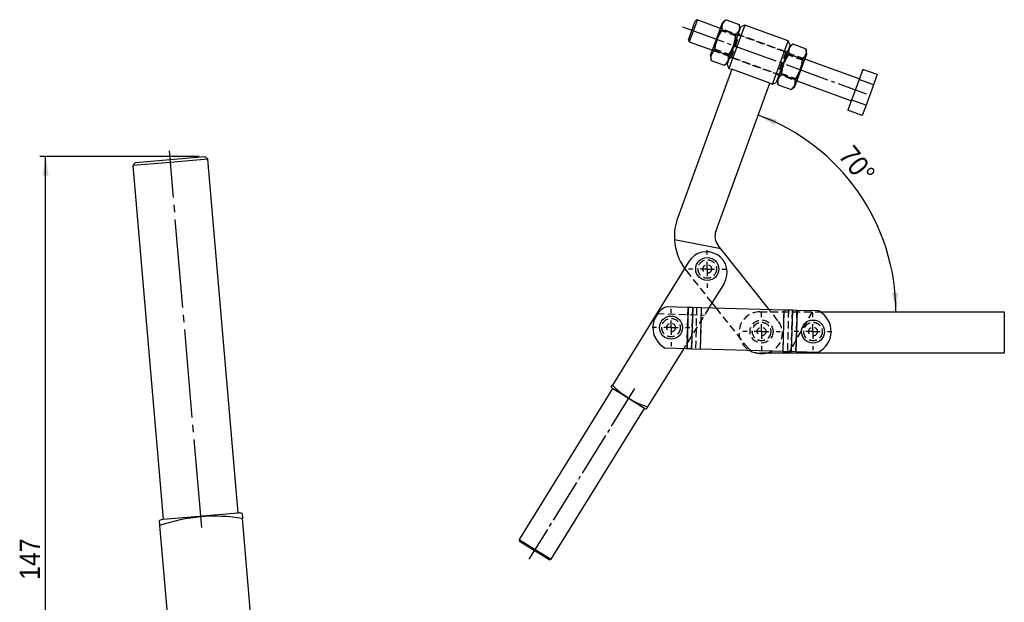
# Model space of a CAD drawing. Extents: x 67 to 384, y 32 to 285.
# Tile 2 of 3: x 67 to 236, y 184 to 285. Entities that reach past the tile are written whole.
import ezdxf

# ---------------------------------------------------------------- set-up
doc = ezdxf.new("R2010")
doc.units = 0
for name, pattern in [('SLD-MISTA-LONGA', [19.05, 15.24, -1.27, 1.27, -1.27]), ('SLD-SÓLIDA', [0]), ('SLD-TRACEJADA', [1.905, 1.27, -0.635])]:
    doc.linetypes.add(name, pattern=pattern)
doc.layers.get('0').update_dxf_attribs({"linetype": 'CONTINUOUS'})
doc.styles.add('SLDTEXTSTYLE0', font='GOTHIC.TTF', dxfattribs={"width": 0.913})
doc.dimstyles.new('SLDDIMSTYLE0', dxfattribs={"dimtxt": 3.5, "dimasz": 3.302, "dimexe": 0, "dimexo": 0.0625, "dimgap": 0.875, "dimtad": 1, "dimdec": 0, "dimrnd": 1e-09, "dimzin": 12, "dimtxsty": 'SLDTEXTSTYLE0', "dimsah": 1, "dimcen": 0.09, "dimazin": 3, "dimtfac": 1, "dimtdec": 0, "dimtofl": 0, "dimtmove": 0, "dimatfit": 3, "dimtolj": 1, "dimtzin": 12})
doc.dimstyles.new('SLDDIMSTYLE3', dxfattribs={"dimtxt": 3.5, "dimasz": 3.302, "dimexe": 0, "dimexo": 0.0625, "dimgap": 0.875, "dimtad": 1, "dimdec": 4, "dimlfac": 2, "dimzin": 12, "dimtxsty": 'SLDTEXTSTYLE0', "dimsah": 1, "dimcen": 0.09, "dimazin": 3, "dimtfac": 1, "dimtofl": 0, "dimtmove": 0, "dimatfit": 3, "dimtolj": 1, "dimtzin": 12})

# ---------------------------------------------------------------- blocks, each defined once
blk = doc.blocks.new('*D5')
for p, q in [((97.48, 261.22), (70.01, 261.22)), ((71.01, 114.69), (71.01, 261.22)), ((87.15, 114.69), (70.01, 114.69))]:
    blk.add_line(p, q)
for points in [[(71.01, 261.22), (70.5, 257.92), (71.52, 257.92)], [(71.01, 114.69), (71.52, 117.99), (70.5, 117.99)]]:
    blk.add_solid(points)
at = {"insert": (66.54, 188.21, 0.1), "char_height": 3.5, "attachment_point": 1, "rotation": 90, "style": 'SLDTEXTSTYLE0'}
blk.add_mtext('147', dxfattribs=at)
blk = doc.blocks.new('*D7')
blk.add_arc((181.58, 234.44), 36.11, 0, 70)
for points in [[(193.93, 268.37), (196.78, 266.63), (197.17, 267.57)], [(217.69, 234.44), (218.05, 237.76), (217.03, 237.71)]]:
    blk.add_solid(points)
at = {"insert": (210.36, 263.47, 0.05), "char_height": 3.5, "attachment_point": 1, "rotation": 308.3116, "style": 'SLDTEXTSTYLE0'}
blk.add_mtext('70°', dxfattribs=at)
blk = doc.blocks.new('SW_CENTERMARKSYMBOL_0')
at = {"color": 0}
for p, q in [((0, 2.5), (0, 3.234375)), ((-2.5, 0), (-3.234375, 0)), ((0, 0), (-1.25, 0)), ((0, 0), (0, 1.25)), ((0, 0), (0, -1.25)), ((0, 0), (1.25, 0)), ((2.5, 0), (3.234375, 0)), ((0, -2.5), (0, -3.234375))]:
    blk.add_line(p, q, dxfattribs=at)
blk = doc.blocks.new('SW_CENTERMARKSYMBOL_1')
at = {"color": 0}
for p, q in [((0, 2.5), (0, 3.234375)), ((-2.5, 0), (-3.234375, 0)), ((0, 0), (-1.25, 0)), ((0, 0), (0, 1.25)), ((0, 0), (0, -1.25)), ((0, 0), (1.25, 0)), ((2.5, 0), (3.234375, 0)), ((0, -2.5), (0, -3.234375))]:
    blk.add_line(p, q, dxfattribs=at)
blk = doc.blocks.new('SW_CENTERMARKSYMBOL_2')
at = {"color": 0}
for p, q in [((0, 2.5), (0, 3.234375)), ((-2.5, 0), (-3.234375, 0)), ((0, 0), (-1.25, 0)), ((0, 0), (0, 1.25)), ((0, 0), (0, -1.25)), ((0, 0), (1.25, 0)), ((2.5, 0), (3.234375, 0)), ((0, -2.5), (0, -3.234375))]:
    blk.add_line(p, q, dxfattribs=at)
blk = doc.blocks.new('SW_CENTERMARKSYMBOL_3')
at = {"color": 0}
for p, q in [((0, 2.5), (0, 3.234375)), ((-2.5, 0), (-3.234375, 0)), ((0, 0), (-1.25, 0)), ((0, 0), (0, 1.25)), ((0, 0), (0, -1.25)), ((0, 0), (1.25, 0)), ((2.5, 0), (3.234375, 0)), ((0, -2.5), (0, -3.234375))]:
    blk.add_line(p, q, dxfattribs=at)

msp = doc.modelspace()

# ---------------------------------------------------------------- linework, layer by layer
at = {"color": 7, "linetype": 'SLD-SÓLIDA'}
for p, q in [((181.891942, 281.341402), (183.008823, 284.41001)), ((183.317796, 284.527955), (182.04136, 281.020974)), ((183.008823, 284.41001), (183.089012, 284.630327)), ((183.40944, 284.779745), (183.089012, 284.630327)), ((183.40944, 284.779745), (183.317796, 284.527955)), ((187.403134, 283.326159), (183.40944, 284.779745)), ((185.693033, 278.627696), (187.745154, 284.265852)), ((188.411024, 284.824583), (187.745154, 284.265852)), ((188.411024, 284.824583), (190.648214, 284.010312)), ((191.600333, 283.893603), (190.242941, 280.164198)), ((190.799155, 283.154286), (190.648214, 284.010312)), ((191.600333, 283.893603), (190.959477, 283.594767)), ((199.117874, 281.157442), (191.600333, 283.893603)), ((187.769261, 283.061355), (190.006452, 282.247084)), ((189.773095, 280.335208), (190.959477, 283.594767)), ((181.891942, 281.341402), (182.04136, 281.020974)), ((182.04136, 281.020974), (186.035053, 279.567389)), ((188.586712, 277.07565), (189.773095, 280.335208)), ((197.760482, 277.428037), (199.117874, 281.157442)), ((199.416711, 280.516586), (198.230328, 277.257027)), ((199.416711, 280.516586), (199.117874, 281.157442)), ((199.922259, 280.634836), (199.256389, 280.076105)), ((199.922259, 280.634836), (202.159449, 279.820566)), ((185.693033, 278.627696), (185.843974, 277.77167)), ((186.485736, 279.534898), (188.722927, 278.720627)), ((190.242941, 280.164198), (188.885548, 276.434793)), ((199.280496, 278.871608), (201.517686, 278.057337)), ((200.258269, 273.326384), (202.31039, 278.964539)), ((202.31039, 278.964539), (202.159449, 279.820566)), ((185.843974, 277.77167), (188.081164, 276.957399)), ((188.081164, 276.957399), (188.747034, 277.51613)), ((188.586712, 277.07565), (188.885548, 276.434793)), ((196.403089, 273.698632), (197.760482, 277.428037)), ((198.230328, 277.257027), (197.043946, 273.997468)), ((211.365296, 274.604645), (201.968369, 278.024847)), ((189.355395, 276.263783), (180.044845, 250.683259)), ((188.885548, 276.434793), (189.355395, 276.263783)), ((195.933243, 273.869642), (189.355395, 276.263783)), ((197.996971, 275.345151), (200.234161, 274.530881)), ((211.964781, 276.251717), (211.323018, 274.488488)), ((214.454966, 275.345363), (211.964781, 276.251717)), ((214.454966, 275.345363), (213.813203, 273.582135)), ((186.622694, 248.289118), (195.933243, 273.869642)), ((195.933243, 273.869642), (196.403089, 273.698632)), ((196.403089, 273.698632), (197.043946, 273.997468)), ((197.204268, 274.437949), (197.355208, 273.581923)), ((197.355208, 273.581923), (199.592399, 272.767652)), ((200.600289, 274.266076), (209.997215, 270.845875)), ((211.323018, 274.488488), (210.039493, 270.962032)), ((213.813203, 273.582135), (211.323018, 274.488488)), ((213.813203, 273.582135), (212.529678, 270.055678)), ((199.592399, 272.767652), (200.258269, 273.326384)), ((210.039493, 270.962032), (209.39773, 269.198804)), ((212.529678, 270.055678), (210.039493, 270.962032)), ((212.529678, 270.055678), (211.887916, 268.29245)), ((211.887916, 268.29245), (209.39773, 269.198804)), ((92.544101, 260.210463), (86.067754, 259.656452)), ((86.523318, 260.197249), (86.067754, 259.656452)), ((86.523318, 260.197249), (92.501484, 260.708644)), ((92.501484, 260.708644), (98.479651, 261.220039)), ((99.020448, 260.764474), (92.544101, 260.210463)), ((99.020448, 260.764474), (98.479651, 261.220039)), ((104.237751, 199.774591), (99.020448, 260.764474)), ((86.067754, 259.656452), (91.285057, 198.666569)), ((187.487415, 245.284384), (179.490593, 246.838808)), ((187.487415, 245.284384), (187.015405, 245.877781)), ((195.809915, 234.821567), (187.487415, 245.284384)), ((181.970339, 243.106586), (168.786523, 221.804263)), ((188.044847, 239.347128), (185.42292, 235.110636)), ((181.844511, 235.210222), (178.069157, 235.31529)), ((181.844511, 235.210222), (181.645779, 228.069237)), ((181.848167, 235.21012), (181.649434, 228.069135)), ((181.848167, 235.21012), (181.844511, 235.210222)), ((182.650581, 235.187789), (181.848167, 235.21012)), ((182.650581, 235.187789), (182.451848, 228.046804)), ((184.116377, 235.146996), (182.650581, 235.187789)), ((184.116377, 235.146996), (183.917645, 228.006011)), ((198.356516, 234.750695), (184.116377, 235.146996)), ((185.953541, 235.968011), (186.66298, 235.076125)), ((198.356516, 234.750695), (198.157783, 227.60971)), ((199.822312, 234.709902), (198.356516, 234.750695)), ((199.822312, 234.709902), (199.62358, 227.568917)), ((200.624726, 234.687571), (199.822312, 234.709902)), ((200.624726, 234.687571), (200.425994, 227.546586)), ((200.628382, 234.68747), (200.429649, 227.546485)), ((200.628382, 234.68747), (200.624726, 234.687571)), ((204.403736, 234.582402), (200.628382, 234.68747)), ((204.650738, 234.43757), (236.382339, 234.43757)), ((236.382339, 234.43757), (236.382339, 227.29382)), ((181.074894, 228.085125), (174.861031, 218.044805)), ((181.645779, 228.069237), (177.870424, 228.174305)), ((181.645779, 228.069237), (181.649434, 228.069135)), ((182.451848, 228.046804), (181.649434, 228.069135)), ((182.451848, 228.046804), (183.917645, 228.006011)), ((198.157783, 227.60971), (183.917645, 228.006011)), ((198.157783, 227.60971), (199.62358, 227.568917)), ((236.382339, 227.29382), (194.204214, 227.29382)), ((200.425994, 227.546586), (199.62358, 227.568917)), ((200.425994, 227.546586), (200.429649, 227.546485)), ((204.205004, 227.441417), (200.429649, 227.546485)), ((168.786659, 221.192854), (152.679831, 195.167547)), ((168.552518, 221.42616), (168.786523, 221.804263)), ((174.31377, 217.772175), (168.786659, 221.192854)), ((158.206941, 191.746868), (174.31377, 217.772175)), ((174.861031, 218.044805), (174.627026, 217.666702)), ((91.285057, 198.666569), (104.237751, 199.774591)), ((104.891972, 199.679672), (104.96777, 198.793593)), ((107.086754, 174.022835), (104.96777, 198.793593)), ((90.732261, 197.575834), (90.656463, 198.461913)), ((95.002746, 147.654188), (90.732261, 197.575834)), ((152.679831, 195.167547), (152.760847, 194.823401)), ((152.679831, 195.167547), (155.443386, 193.457207)), ((155.311821, 193.244626), (152.760847, 194.823401)), ((157.862796, 191.665851), (155.311821, 193.244626)), ((155.443386, 193.457207), (158.206941, 191.746868)), ((157.862796, 191.665851), (158.206941, 191.746868))]:
    msp.add_line(p, q, dxfattribs=at)
at = {"linetype": 'SLD-MISTA-LONGA', "ltscale": 0.5}
for p, q in [((180.846015, 283.5844), (212.560641, 272.04122)), ((172.602731, 221.183164), (154.390869, 191.756558))]:
    msp.add_line(p, q, dxfattribs=at)
at = {"color": 7, "linetype": 'SLD-TRACEJADA'}
for p, q in [((187.432971, 282.982744), (186.278653, 279.811281)), ((187.432971, 282.982744), (187.367319, 283.227759)), ((201.968369, 278.024847), (187.403134, 283.326159)), ((190.213535, 281.970701), (187.432971, 282.982744)), ((189.059217, 278.799238), (190.213535, 281.970701)), ((190.008018, 280.249703), (190.713434, 282.187819)), ((190.42132, 282.116193), (190.213535, 281.970701)), ((190.713434, 282.187819), (190.564016, 282.508248)), ((198.700822, 279.280648), (190.713434, 282.187819)), ((189.302601, 278.311587), (190.008018, 280.249703)), ((186.035053, 279.567389), (200.600289, 274.266076)), ((186.070868, 279.665789), (186.278653, 279.811281)), ((186.278653, 279.811281), (189.059217, 278.799238)), ((189.059217, 278.799238), (189.124869, 278.554223)), ((198.944205, 278.792997), (197.789887, 275.621534)), ((198.700822, 279.280648), (197.995405, 277.342532)), ((199.02125, 279.430066), (198.700822, 279.280648)), ((198.944205, 278.792997), (198.878554, 279.038012)), ((201.72477, 277.780954), (198.944205, 278.792997)), ((188.982173, 278.162169), (189.302601, 278.311587)), ((189.302601, 278.311587), (197.289988, 275.404416)), ((197.995405, 277.342532), (197.289988, 275.404416)), ((200.570452, 274.609492), (201.72477, 277.780954)), ((201.932555, 277.926447), (201.72477, 277.780954)), ((197.289988, 275.404416), (197.439407, 275.083988)), ((197.582103, 275.476042), (197.789887, 275.621534)), ((197.789887, 275.621534), (200.570452, 274.609492)), ((200.570452, 274.609492), (200.636104, 274.364477)), ((181.235969, 241.919996), (181.537148, 241.520179)), ((181.537148, 241.520179), (185.953541, 235.968011)), ((185.42292, 235.110636), (181.074894, 228.085125)), ((181.844511, 235.210222), (181.645779, 228.069237)), ((181.649434, 228.069135), (181.848167, 235.21012)), ((182.451848, 228.046804), (182.650581, 235.187789)), ((183.310308, 235.169429), (183.111576, 228.028444)), ((184.112722, 235.147098), (183.913989, 228.006113)), ((184.116377, 235.146996), (183.917645, 228.006011)), ((186.66298, 235.076125), (191.857139, 228.546172)), ((194.204214, 234.43757), (204.650738, 234.43757)), ((197.335396, 232.903774), (195.809915, 234.821567)), ((198.356516, 234.750695), (198.157783, 227.60971)), ((198.360171, 234.750594), (198.161439, 227.609608)), ((199.162585, 234.728263), (198.963852, 227.587277)), ((203.256785, 234.43757), (199.132339, 227.29382)), ((199.62358, 227.568917), (199.822312, 234.709902)), ((200.425994, 227.546586), (200.624726, 234.687571)), ((200.628382, 234.68747), (200.429649, 227.546485)), ((176.416961, 234.133474), (184.661992, 233.881134))]:
    msp.add_line(p, q, dxfattribs=at)
at = {"linetype": 'SLD-MISTA-LONGA'}
msp.add_line((97.931869, 197.227857), (92.373636, 262.203185), dxfattribs=at)
at = {"color": 7, "linetype": 'SLD-SÓLIDA'}
for centre in [(185.141139, 241.816743), (178.891821, 231.719137), (203.382339, 231.03757)]:
    msp.add_circle(centre, 1.984375, dxfattribs=at)
at = {"color": 7, "linetype": 'SLD-TRACEJADA'}
for centre, radius in [((185.141139, 241.816743), 1.6), ((185.141139, 241.816743), 1.5875), ((185.141139, 241.816743), 0.75), ((178.891821, 231.719137), 1.6), ((178.891821, 231.719137), 1.5875), ((194.507339, 231.03757), 1.984375), ((178.891821, 231.719137), 0.75), ((194.507339, 231.03757), 1.6), ((194.507339, 231.03757), 1.5875), ((194.507339, 231.03757), 0.75), ((203.382339, 231.03757), 1.6), ((203.382339, 231.03757), 1.5875), ((203.382339, 231.03757), 0.75)]:
    msp.add_circle(centre, radius, dxfattribs=at)
at = {"color": 7, "linetype": 'SLD-SÓLIDA'}
for centre, radius, start, end in [((188.971925, 247.434068), 9.5, 160, 183.592443), ((188.971925, 247.434068), 2.5, 160, 218.5), ((188.971925, 247.434068), 9.5, 183.592443, 215.48069332), ((185.007593, 241.226857), 3.571875, 328.24700723, 148.24700723), ((179.768706, 231.694734), 3.999612, 115.14613527, 241.66562084), ((202.505455, 231.061973), 3.999612, 295.14613527, 61.66562084), ((194.204214, 230.865695), 3.571875, 240.09858453, 270), ((194.596268, 230.724973), 3.5, 256.84819144, 281.38308279), ((179.256576, 231.934402), 15, 224.4711045, 225.73368187), ((179.256576, 231.934402), 14.568518, 224.05467447, 252.43934), ((179.256576, 231.934402), 15, 250.7603326, 252.02290996), ((100.257638, 170.039784), 29.137035, 80.69705974, 109.08172527), ((100.257638, 170.039784), 30, 81.11348978, 82.37606714), ((100.257638, 170.039784), 30, 107.40271787, 108.66529524)]:
    msp.add_arc(centre, radius, start, end, dxfattribs=at)
at = {"color": 7, "linetype": 'SLD-TRACEJADA'}
for centre, radius, start, end in [((194.204214, 230.865695), 3.571875, 90, 240.09858453), ((194.596268, 230.724973), 3.5, 281.38308279, 38.5), ((194.596268, 230.724973), 3.5, 218.5, 256.84819144)]:
    msp.add_arc(centre, radius, start, end, dxfattribs=at)
at = {"color": 7, "linetype": 'SLD-SÓLIDA'}
for points, knots in [([(187.769261, 283.061355), (187.755472, 283.152461), (187.72784, 283.335027), (187.723997, 283.601743), (187.756751, 283.860643), (187.830295, 284.094543), (187.937019, 284.302833), (188.068538, 284.487726), (188.226063, 284.662441), (188.349302, 284.770476), (188.411024, 284.824583)], [0, 0, 0, 0, 0.132027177, 0.264568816, 0.3992704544, 0.5349978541, 0.649883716, 0.7654004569, 0.8825051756, 1, 1, 1, 1]), ([(190.648214, 284.010312), (190.662004, 283.919206), (190.689636, 283.73664), (190.693479, 283.469925), (190.660725, 283.211024), (190.587181, 282.977124), (190.480456, 282.768834), (190.348938, 282.583941), (190.191413, 282.409226), (190.068174, 282.301191), (190.006452, 282.247084)], [0, 0, 0, 0, 0.132027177, 0.264568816, 0.3992704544, 0.5349978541, 0.649883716, 0.7654004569, 0.8825051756, 1, 1, 1, 1]), ([(186.485736, 279.534898), (186.496259, 279.665555), (186.532493, 280.115453), (186.66782, 280.886204), (186.965603, 281.731395), (187.348276, 282.456802), (187.628398, 282.859069), (187.769261, 283.061355)], [0, 0, 0, 0, 0.103281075, 0.3556324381, 0.6140411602, 0.8059155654, 1, 1, 1, 1]), ([(190.006452, 282.247084), (189.984616, 282.004153), (189.940734, 281.515945), (189.769809, 280.722117), (189.45576, 279.880335), (189.065009, 279.202064), (188.798849, 278.827479), (188.722927, 278.720627)], [0, 0, 0, 0, 0.1920504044, 0.3859563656, 0.6379333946, 0.8967193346, 1, 1, 1, 1]), ([(199.280496, 278.871608), (199.266707, 278.962714), (199.239075, 279.145281), (199.235232, 279.411996), (199.267985, 279.670897), (199.341529, 279.904796), (199.448254, 280.113086), (199.579773, 280.297979), (199.737297, 280.472694), (199.860537, 280.580729), (199.922259, 280.634836)], [0, 0, 0, 0, 0.132027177, 0.264568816, 0.3992704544, 0.5349978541, 0.649883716, 0.7654004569, 0.8825051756, 1, 1, 1, 1]), ([(185.843974, 277.77167), (185.830184, 277.862776), (185.802552, 278.045343), (185.798709, 278.312058), (185.831463, 278.570958), (185.905007, 278.804858), (186.011732, 279.013148), (186.14325, 279.198041), (186.300775, 279.372756), (186.424014, 279.480791), (186.485736, 279.534898)], [0, 0, 0, 0, 0.132027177, 0.264568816, 0.3992704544, 0.5349978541, 0.649883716, 0.7654004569, 0.8825051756, 1, 1, 1, 1]), ([(188.722927, 278.720627), (188.736716, 278.629522), (188.764348, 278.446955), (188.768191, 278.18024), (188.735437, 277.921339), (188.661893, 277.687439), (188.555169, 277.47915), (188.42365, 277.294256), (188.266125, 277.119541), (188.142886, 277.011506), (188.081164, 276.957399)], [0, 0, 0, 0, 0.132027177, 0.264568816, 0.3992704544, 0.5349978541, 0.649883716, 0.7654004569, 0.8825051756, 1, 1, 1, 1]), ([(197.996971, 275.345151), (198.007494, 275.475809), (198.043727, 275.925707), (198.179055, 276.696458), (198.476838, 277.541648), (198.859511, 278.267055), (199.139633, 278.669322), (199.280496, 278.871608)], [0, 0, 0, 0, 0.10328107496, 0.35563243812, 0.61404116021, 0.80591556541, 1, 1, 1, 1]), ([(202.159449, 279.820566), (202.173238, 279.72946), (202.20087, 279.546893), (202.204714, 279.280178), (202.17196, 279.021277), (202.098416, 278.787377), (201.991691, 278.579088), (201.860172, 278.394195), (201.702648, 278.219479), (201.579409, 278.111444), (201.517686, 278.057337)], [0, 0, 0, 0, 0.132027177, 0.264568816, 0.3992704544, 0.5349978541, 0.649883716, 0.7654004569, 0.8825051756, 1, 1, 1, 1]), ([(201.517686, 278.057337), (201.495851, 277.814406), (201.451969, 277.326198), (201.281043, 276.53237), (200.966995, 275.690588), (200.576243, 275.012317), (200.310084, 274.637732), (200.234161, 274.530881)], [0, 0, 0, 0, 0.1920504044, 0.3859563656, 0.6379333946, 0.8967193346, 1, 1, 1, 1]), ([(197.355208, 273.581923), (197.341419, 273.673029), (197.313787, 273.855596), (197.309944, 274.122311), (197.342697, 274.381212), (197.416242, 274.615112), (197.522966, 274.823401), (197.654485, 275.008294), (197.812009, 275.18301), (197.935249, 275.291044), (197.996971, 275.345151)], [0, 0, 0, 0, 0.13202717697, 0.26456881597, 0.39927045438, 0.53499785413, 0.64988371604, 0.76540045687, 0.88250517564, 1, 1, 1, 1]), ([(200.234161, 274.530881), (200.24795, 274.439775), (200.275582, 274.257208), (200.279426, 273.990493), (200.246672, 273.731592), (200.173128, 273.497692), (200.066403, 273.289403), (199.934885, 273.10451), (199.77736, 272.929794), (199.654121, 272.82176), (199.592399, 272.767652)], [0, 0, 0, 0, 0.13202717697, 0.26456881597, 0.39927045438, 0.53499785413, 0.64988371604, 0.76540045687, 0.88250517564, 1, 1, 1, 1])]:
    msp.add_open_spline(points, degree=3, knots=knots, dxfattribs=at)

# ---------------------------------------------------------------- block references
for name, p in [('SW_CENTERMARKSYMBOL_2', (185.141139, 241.816743)), ('SW_CENTERMARKSYMBOL_3', (178.891821, 231.719137)), ('SW_CENTERMARKSYMBOL_1', (194.507339, 231.03757)), ('SW_CENTERMARKSYMBOL_0', (203.382339, 231.03757))]:
    msp.add_blockref(name, p)

# ---------------------------------------------------------------- dimensions: what is measured, and where the dimension line sits
dim = msp.add_angular_dim_2l(base=(211.158853, 255.148106), line1=((195.933243, 273.869642), (186.622694, 248.289118)), line2=((194.204214, 234.43757), (236.382339, 234.43757)), dimstyle='SLDDIMSTYLE3')
dim.commit()
dim.dimension.update_dxf_attribs({"geometry": '*D7', "text_midpoint": (209.913106, 256.822098), "dimtype": 162})
dim = msp.add_linear_dim(base=(71.010495, 261.220039), p1=(88.154245, 114.69259), p2=(98.479651, 261.220039), angle=90, dimstyle='SLDDIMSTYLE0')
dim.commit()
dim.dimension.update_dxf_attribs({"geometry": '*D5', "text_midpoint": (71.010495, 193.515483), "dimtype": 160})

doc.saveas('drawing.dxf')
